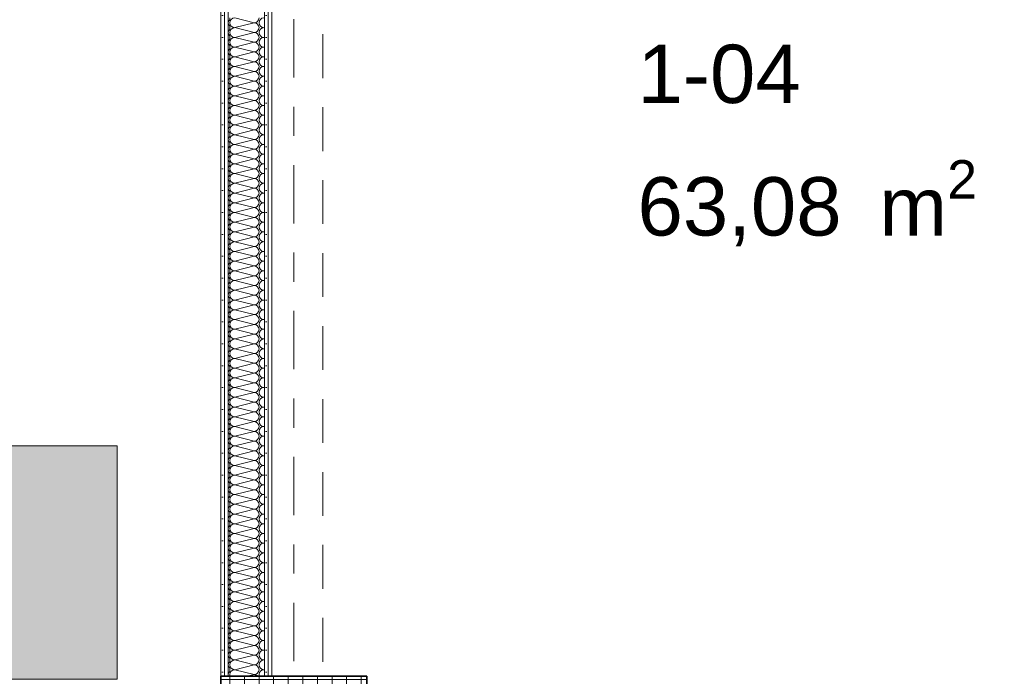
# Model space of a CAD drawing. Header units: metres. Extents: x -167 to 233, y -155 to 122.
# Tile 39 of 68: x 46.81 to 50.19, y 28.84 to 31.09. Entities that reach past the tile are written whole.
import ezdxf
from ezdxf.enums import TextEntityAlignment as Align

# ---------------------------------------------------------------- set-up
doc = ezdxf.new("R2010")
doc.units = ezdxf.units.M
doc.header["$MEASUREMENT"] = 0
doc.linetypes.add('Raster', pattern=[0.4, 0.2, -0.1, 0, -0.1])
doc.linetypes.add('Untersicht', pattern=[0.2, 0.15, -0.05])
for name, color, linetype in [('10 Stütze', 7, 'Continuous'), ('10 Wand außen', 7, 'Continuous'), ('20 Träger', 7, 'Continuous'), ('50 Möblierung', 7, 'Continuous'), ('80 Raum', 7, 'Continuous'), ('90 Achsraster', 7, 'Continuous')]:
    doc.layers.add(name, color=color, linetype=linetype)
doc.styles.add('ERSTELLTER_STIL_1', font='arial.ttf')
doc.styles.add('ERSTELLTER_STIL_2', font='arial.ttf')
pattern_1 = [(0, (27236.132094, 33357.27905), (0, 0.075), [0, -0.075])]

# ---------------------------------------------------------------- blocks, each defined once
blk = doc.blocks.new('Lager_1-04_2_1', base_point=(48.6544, 31.194))
at = {"layer": '80 Raum', "color": 7, "lineweight": 18, "insert": (48.9286, 30.6084), "char_height": 0.2, "attachment_point": 1, "style": 'ERSTELLTER_STIL_1'}
blk.add_mtext('\\A1;{\\pql;\\pt0,0.2;\\fArial|b0|i0|c0|p0;\\W1.000000;63,08\\fArial|b0|i0|c0|p0;\\W1.000000;\\A1{\\H.66x;\\S^  ;}\\fArial|b0|i0|c0|p0;\\W1.000000; m\\fArial|b0|i0|c0|p0;\\W1.000000;\\A1{\\H.66x;\\S2^  ;}}', dxfattribs=at)
at = {"layer": '80 Raum', "color": 7, "lineweight": 18, "style": 'ERSTELLTER_STIL_1'}
for tag, p in [('DUMMY_850', (49.6301, 31.4427)), ('ROOM_NAME', (48.9286, 31.397)), ('DUMMY_851', (49.4776, 31.0499)), ('ROOM_NUMBER', (48.9286, 31.0041)), ('DUMMY_852', (48.9286, 30.657))]:
    blk.add_attdef(tag, text='', height=0.2, dxfattribs=at).set_placement(p, align=Align.TOP_LEFT)
blk = doc.blocks.new('*X16', base_point=(27236.1321, 33357.279))
at = {"layer": '10 Wand außen', "color": 8, "linetype": 'Continuous', "lineweight": 18}
for p, q in [((47.6154, 31.079), (47.5488, 31.0957)), ((47.6154, 31.079), (47.5488, 31.0624)), ((47.6154, 31.0457), (47.5488, 31.0624)), ((47.6154, 31.0457), (47.5488, 31.029)), ((47.6511, 31.063), (47.6488, 31.0624)), ((47.6511, 31.0618), (47.6488, 31.0624)), ((47.6154, 31.0124), (47.5488, 31.029)), ((47.6154, 31.0124), (47.5488, 30.9957)), ((47.6511, 31.0296), (47.6488, 31.029)), ((47.6511, 31.0285), (47.6488, 31.029)), ((47.6511, 30.9963), (47.6488, 30.9957)), ((47.6154, 30.979), (47.5488, 30.9957)), ((47.6154, 30.979), (47.5488, 30.9624)), ((47.6154, 30.9457), (47.5488, 30.9624)), ((47.6511, 30.9951), (47.6488, 30.9957)), ((47.6511, 30.963), (47.6488, 30.9624)), ((47.6511, 30.9618), (47.6488, 30.9624)), ((47.6154, 30.9457), (47.5488, 30.929)), ((47.6154, 30.9124), (47.5488, 30.929)), ((47.6511, 30.9296), (47.6488, 30.929)), ((47.6511, 30.9285), (47.6488, 30.929)), ((47.6154, 30.9124), (47.5488, 30.8957)), ((47.6154, 30.879), (47.5488, 30.8957)), ((47.6511, 30.8963), (47.6488, 30.8957)), ((47.6511, 30.8951), (47.6488, 30.8957)), ((47.6154, 30.879), (47.5488, 30.8624)), ((47.6154, 30.8457), (47.5488, 30.8624)), ((47.6511, 30.863), (47.6488, 30.8624)), ((47.6511, 30.8618), (47.6488, 30.8624)), ((47.6154, 30.8457), (47.5488, 30.829)), ((47.6154, 30.8124), (47.5488, 30.829)), ((47.6511, 30.8296), (47.6488, 30.829)), ((47.6511, 30.8285), (47.6488, 30.829)), ((47.6154, 30.8124), (47.5488, 30.7957)), ((47.6154, 30.779), (47.5488, 30.7957)), ((47.6511, 30.7963), (47.6488, 30.7957)), ((47.6511, 30.7951), (47.6488, 30.7957)), ((47.6154, 30.779), (47.5488, 30.7624)), ((47.6154, 30.7457), (47.5488, 30.7624)), ((47.6511, 30.763), (47.6488, 30.7624)), ((47.6511, 30.7618), (47.6488, 30.7624)), ((47.6154, 30.7457), (47.5488, 30.729)), ((47.6154, 30.7124), (47.5488, 30.729)), ((47.6511, 30.7296), (47.6488, 30.729)), ((47.6511, 30.7285), (47.6488, 30.729)), ((47.6154, 30.7124), (47.5488, 30.6957)), ((47.6154, 30.679), (47.5488, 30.6957)), ((47.6511, 30.6963), (47.6488, 30.6957)), ((47.6511, 30.6951), (47.6488, 30.6957)), ((47.6154, 30.679), (47.5488, 30.6624)), ((47.6154, 30.6457), (47.5488, 30.6624)), ((47.6511, 30.663), (47.6488, 30.6624)), ((47.6511, 30.6618), (47.6488, 30.6624)), ((47.6154, 30.6457), (47.5488, 30.629)), ((47.6154, 30.6124), (47.5488, 30.629)), ((47.6511, 30.6296), (47.6488, 30.629)), ((47.6511, 30.6285), (47.6488, 30.629)), ((47.6154, 30.6124), (47.5488, 30.5957)), ((47.6154, 30.579), (47.5488, 30.5957)), ((47.6511, 30.5963), (47.6488, 30.5957)), ((47.6511, 30.5951), (47.6488, 30.5957)), ((47.6154, 30.579), (47.5488, 30.5624)), ((47.6154, 30.5457), (47.5488, 30.5624)), ((47.6511, 30.563), (47.6488, 30.5624)), ((47.6511, 30.5618), (47.6488, 30.5624)), ((47.6154, 30.5457), (47.5488, 30.529)), ((47.6154, 30.5124), (47.5488, 30.529)), ((47.6511, 30.5296), (47.6488, 30.529)), ((47.6511, 30.5285), (47.6488, 30.529)), ((47.6154, 30.5124), (47.5488, 30.4957)), ((47.6154, 30.479), (47.5488, 30.4957)), ((47.6511, 30.4963), (47.6488, 30.4957)), ((47.6511, 30.4951), (47.6488, 30.4957)), ((47.6154, 30.479), (47.5488, 30.4624)), ((47.6154, 30.4457), (47.5488, 30.4624)), ((47.6511, 30.463), (47.6488, 30.4624)), ((47.6511, 30.4618), (47.6488, 30.4624)), ((47.6154, 30.4457), (47.5488, 30.429)), ((47.6154, 30.4124), (47.5488, 30.429)), ((47.6511, 30.4296), (47.6488, 30.429)), ((47.6511, 30.4285), (47.6488, 30.429)), ((47.6154, 30.4124), (47.5488, 30.3957)), ((47.6154, 30.379), (47.5488, 30.3957)), ((47.6511, 30.3963), (47.6488, 30.3957)), ((47.6511, 30.3951), (47.6488, 30.3957)), ((47.6154, 30.379), (47.5488, 30.3624)), ((47.6154, 30.3457), (47.5488, 30.3624)), ((47.6511, 30.363), (47.6488, 30.3624)), ((47.6511, 30.3618), (47.6488, 30.3624)), ((47.6154, 30.3457), (47.5488, 30.329)), ((47.6154, 30.3124), (47.5488, 30.329)), ((47.6511, 30.3296), (47.6488, 30.329)), ((47.6511, 30.3285), (47.6488, 30.329)), ((47.6154, 30.3124), (47.5488, 30.2957)), ((47.6154, 30.279), (47.5488, 30.2957)), ((47.6511, 30.2963), (47.6488, 30.2957)), ((47.6511, 30.2951), (47.6488, 30.2957)), ((47.6154, 30.279), (47.5488, 30.2624)), ((47.6154, 30.2457), (47.5488, 30.2624)), ((47.6511, 30.263), (47.6488, 30.2624)), ((47.6511, 30.2618), (47.6488, 30.2624)), ((47.6154, 30.2457), (47.5488, 30.229)), ((47.6154, 30.2124), (47.5488, 30.229)), ((47.6511, 30.2296), (47.6488, 30.229)), ((47.6511, 30.2285), (47.6488, 30.229)), ((47.6154, 30.2124), (47.5488, 30.1957)), ((47.6154, 30.179), (47.5488, 30.1957)), ((47.6511, 30.1963), (47.6488, 30.1957)), ((47.6511, 30.1951), (47.6488, 30.1957)), ((47.6154, 30.179), (47.5488, 30.1624)), ((47.6154, 30.1457), (47.5488, 30.1624)), ((47.6511, 30.163), (47.6488, 30.1624)), ((47.6511, 30.1618), (47.6488, 30.1624)), ((47.6154, 30.1457), (47.5488, 30.129)), ((47.6154, 30.1124), (47.5488, 30.129)), ((47.6511, 30.1296), (47.6488, 30.129)), ((47.6511, 30.1285), (47.6488, 30.129)), ((47.6154, 30.1124), (47.5488, 30.0957)), ((47.6154, 30.079), (47.5488, 30.0957)), ((47.6511, 30.0963), (47.6488, 30.0957)), ((47.6511, 30.0951), (47.6488, 30.0957)), ((47.6154, 30.079), (47.5488, 30.0624)), ((47.6154, 30.0457), (47.5488, 30.0624)), ((47.6511, 30.063), (47.6488, 30.0624)), ((47.6511, 30.0618), (47.6488, 30.0624)), ((47.6154, 30.0457), (47.5488, 30.029)), ((47.6154, 30.0124), (47.5488, 30.029)), ((47.6511, 30.0296), (47.6488, 30.029)), ((47.6511, 30.0285), (47.6488, 30.029)), ((47.6154, 30.0124), (47.5488, 29.9957)), ((47.6154, 29.979), (47.5488, 29.9957)), ((47.6511, 29.9963), (47.6488, 29.9957)), ((47.6511, 29.9951), (47.6488, 29.9957)), ((47.6154, 29.979), (47.5488, 29.9624)), ((47.6154, 29.9457), (47.5488, 29.9624)), ((47.6511, 29.963), (47.6488, 29.9624)), ((47.6511, 29.9618), (47.6488, 29.9624)), ((47.6154, 29.9457), (47.5488, 29.929)), ((47.6154, 29.9124), (47.5488, 29.929)), ((47.6511, 29.9296), (47.6488, 29.929)), ((47.6511, 29.9285), (47.6488, 29.929)), ((47.6154, 29.9124), (47.5488, 29.8957)), ((47.6154, 29.879), (47.5488, 29.8957)), ((47.6511, 29.8963), (47.6488, 29.8957)), ((47.6511, 29.8951), (47.6488, 29.8957)), ((47.6154, 29.879), (47.5488, 29.8624)), ((47.6154, 29.8457), (47.5488, 29.8624)), ((47.6511, 29.863), (47.6488, 29.8624)), ((47.6511, 29.8618), (47.6488, 29.8624)), ((47.6154, 29.8457), (47.5488, 29.829)), ((47.6154, 29.8124), (47.5488, 29.829)), ((47.6511, 29.8296), (47.6488, 29.829)), ((47.6511, 29.8285), (47.6488, 29.829)), ((47.6154, 29.8124), (47.5488, 29.7957)), ((47.6154, 29.779), (47.5488, 29.7957)), ((47.6511, 29.7963), (47.6488, 29.7957)), ((47.6511, 29.7951), (47.6488, 29.7957)), ((47.6154, 29.779), (47.5488, 29.7624)), ((47.6154, 29.7457), (47.5488, 29.7624)), ((47.6511, 29.763), (47.6488, 29.7624)), ((47.6511, 29.7618), (47.6488, 29.7624)), ((47.6154, 29.7457), (47.5488, 29.729)), ((47.6154, 29.7124), (47.5488, 29.729)), ((47.6511, 29.7296), (47.6488, 29.729)), ((47.6511, 29.7285), (47.6488, 29.729)), ((47.6154, 29.7124), (47.5488, 29.6957)), ((47.6154, 29.679), (47.5488, 29.6957)), ((47.6511, 29.6963), (47.6488, 29.6957)), ((47.6511, 29.6951), (47.6488, 29.6957)), ((47.6154, 29.679), (47.5488, 29.6624)), ((47.6154, 29.6457), (47.5488, 29.6624)), ((47.6511, 29.663), (47.6488, 29.6624)), ((47.6511, 29.6618), (47.6488, 29.6624)), ((47.6154, 29.6457), (47.5488, 29.629)), ((47.6154, 29.6124), (47.5488, 29.629)), ((47.6511, 29.6296), (47.6488, 29.629)), ((47.6511, 29.6285), (47.6488, 29.629)), ((47.6154, 29.6124), (47.5488, 29.5957)), ((47.6154, 29.579), (47.5488, 29.5957)), ((47.6511, 29.5963), (47.6488, 29.5957)), ((47.6511, 29.5951), (47.6488, 29.5957)), ((47.6154, 29.579), (47.5488, 29.5624)), ((47.6154, 29.5457), (47.5488, 29.5624)), ((47.6154, 29.5457), (47.5488, 29.529)), ((47.6511, 29.563), (47.6488, 29.5624)), ((47.6511, 29.5618), (47.6488, 29.5624)), ((47.6154, 29.5124), (47.5488, 29.529)), ((47.6154, 29.5124), (47.5488, 29.4957)), ((47.6511, 29.5296), (47.6488, 29.529)), ((47.6511, 29.5285), (47.6488, 29.529)), ((47.6154, 29.479), (47.5488, 29.4957)), ((47.6154, 29.479), (47.5488, 29.4624)), ((47.6511, 29.4963), (47.6488, 29.4957)), ((47.6511, 29.4951), (47.6488, 29.4957)), ((47.6154, 29.4457), (47.5488, 29.4624)), ((47.6154, 29.4457), (47.5488, 29.429)), ((47.6511, 29.463), (47.6488, 29.4624)), ((47.6511, 29.4618), (47.6488, 29.4624)), ((47.6154, 29.4124), (47.5488, 29.429)), ((47.6154, 29.4124), (47.5488, 29.3957)), ((47.6511, 29.4296), (47.6488, 29.429)), ((47.6511, 29.4285), (47.6488, 29.429)), ((47.6154, 29.379), (47.5488, 29.3957)), ((47.6154, 29.379), (47.5488, 29.3624)), ((47.6511, 29.3963), (47.6488, 29.3957)), ((47.6511, 29.3951), (47.6488, 29.3957)), ((47.6154, 29.3457), (47.5488, 29.3624)), ((47.6154, 29.3457), (47.5488, 29.329)), ((47.6511, 29.363), (47.6488, 29.3624)), ((47.6511, 29.3618), (47.6488, 29.3624)), ((47.6154, 29.3124), (47.5488, 29.329)), ((47.6154, 29.3124), (47.5488, 29.2957)), ((47.6511, 29.3296), (47.6488, 29.329)), ((47.6511, 29.3285), (47.6488, 29.329)), ((47.6154, 29.279), (47.5488, 29.2957)), ((47.6154, 29.279), (47.5488, 29.2624)), ((47.6511, 29.2963), (47.6488, 29.2957)), ((47.6511, 29.2951), (47.6488, 29.2957)), ((47.6154, 29.2457), (47.5488, 29.2624)), ((47.6154, 29.2457), (47.5488, 29.229)), ((47.6511, 29.263), (47.6488, 29.2624)), ((47.6511, 29.2618), (47.6488, 29.2624)), ((47.6154, 29.2124), (47.5488, 29.229)), ((47.6154, 29.2124), (47.5488, 29.1957)), ((47.6511, 29.2296), (47.6488, 29.229)), ((47.6511, 29.2285), (47.6488, 29.229)), ((47.6154, 29.179), (47.5488, 29.1957)), ((47.6154, 29.179), (47.5488, 29.1624)), ((47.6511, 29.1963), (47.6488, 29.1957)), ((47.6511, 29.1951), (47.6488, 29.1957)), ((47.6154, 29.1457), (47.5488, 29.1624)), ((47.6154, 29.1457), (47.5488, 29.129)), ((47.6511, 29.163), (47.6488, 29.1624)), ((47.6511, 29.1618), (47.6488, 29.1624)), ((47.6154, 29.1124), (47.5488, 29.129)), ((47.6154, 29.1124), (47.5488, 29.0957)), ((47.6511, 29.1296), (47.6488, 29.129)), ((47.6511, 29.1285), (47.6488, 29.129)), ((47.6154, 29.079), (47.5488, 29.0957)), ((47.6154, 29.079), (47.5488, 29.0624)), ((47.6511, 29.0963), (47.6488, 29.0957)), ((47.6511, 29.0951), (47.6488, 29.0957)), ((47.6154, 29.0457), (47.5488, 29.0624)), ((47.6154, 29.0457), (47.5488, 29.029)), ((47.6511, 29.063), (47.6488, 29.0624)), ((47.6511, 29.0618), (47.6488, 29.0624)), ((47.6154, 29.0124), (47.5488, 29.029)), ((47.6154, 29.0124), (47.5488, 28.9957)), ((47.6511, 29.0296), (47.6488, 29.029)), ((47.6511, 29.0285), (47.6488, 29.029)), ((47.6154, 28.979), (47.5488, 28.9957)), ((47.6154, 28.979), (47.5488, 28.9624)), ((47.6511, 28.9963), (47.6488, 28.9957)), ((47.6511, 28.9951), (47.6488, 28.9957)), ((47.6154, 28.9457), (47.5488, 28.9624)), ((47.6154, 28.9457), (47.5488, 28.929)), ((47.6511, 28.963), (47.6488, 28.9624)), ((47.6511, 28.9618), (47.6488, 28.9624)), ((47.6154, 28.9124), (47.5488, 28.929)), ((47.6154, 28.9124), (47.5488, 28.8957)), ((47.6511, 28.9296), (47.6488, 28.929)), ((47.6511, 28.9285), (47.6488, 28.929)), ((47.6154, 28.879), (47.5488, 28.8957)), ((47.6154, 28.879), (47.5488, 28.8624)), ((47.6511, 28.8963), (47.6488, 28.8957)), ((47.6511, 28.8951), (47.6488, 28.8957)), ((47.6154, 28.8457), (47.5488, 28.8624)), ((47.6154, 28.8457), (47.5913, 28.8397)), ((47.6511, 28.863), (47.6488, 28.8624)), ((47.6511, 28.8618), (47.6488, 28.8624))]:
    blk.add_line(p, q, dxfattribs=at)
for centre, start, end in [((47.5154, 31.0957), 309.76, 0), ((47.5154, 31.0624), 0, 50.24), ((47.5488, 31.079), 90, 180), ((47.5488, 31.079), 180, 270), ((47.6154, 31.0957), 270, 0), ((47.6154, 31.0624), 0, 90), ((47.6488, 31.079), 90, 180), ((47.6488, 31.079), 180, 270), ((47.5154, 31.0624), 309.76, 0), ((47.5154, 31.029), 0, 50.24), ((47.5488, 31.0457), 90, 180), ((47.5488, 31.0457), 180, 270), ((47.6154, 31.0624), 270, 0), ((47.6154, 31.029), 0, 90), ((47.6488, 31.0457), 90, 180), ((47.6488, 31.0457), 180, 270), ((47.5154, 31.029), 309.76, 0), ((47.5154, 30.9957), 0, 50.24), ((47.5488, 31.0124), 90, 180), ((47.5488, 31.0124), 180, 270), ((47.6154, 31.029), 270, 0), ((47.6154, 30.9957), 0, 90), ((47.6488, 31.0124), 90, 180), ((47.6488, 31.0124), 180, 270), ((47.5154, 30.9957), 309.76, 0), ((47.5154, 30.9624), 0, 50.24), ((47.5154, 30.9624), 309.76, 0), ((47.5488, 30.979), 90, 180), ((47.5488, 30.979), 180, 270), ((47.5488, 30.9457), 90, 180), ((47.6154, 30.9957), 270, 0), ((47.6154, 30.9624), 0, 90), ((47.6154, 30.9624), 270, 0), ((47.6488, 30.979), 90, 180), ((47.6488, 30.979), 180, 270), ((47.6488, 30.9457), 90, 180), ((47.5154, 30.929), 0, 50.24), ((47.5154, 30.929), 309.76, 0), ((47.5488, 30.9457), 180, 270), ((47.5488, 30.9124), 90, 180), ((47.6154, 30.929), 0, 90), ((47.6154, 30.929), 270, 0), ((47.6488, 30.9457), 180, 270), ((47.6488, 30.9124), 90, 180), ((47.5154, 30.8957), 0, 50.24), ((47.5154, 30.8957), 309.76, 0), ((47.5488, 30.9124), 180, 270), ((47.5488, 30.879), 90, 180), ((47.6154, 30.8957), 0, 90), ((47.6154, 30.8957), 270, 0), ((47.6488, 30.9124), 180, 270), ((47.6488, 30.879), 90, 180), ((47.5154, 30.8624), 0, 50.24), ((47.5154, 30.8624), 309.76, 0), ((47.5488, 30.879), 180, 270), ((47.5488, 30.8457), 90, 180), ((47.6154, 30.8624), 0, 90), ((47.6154, 30.8624), 270, 0), ((47.6488, 30.879), 180, 270), ((47.6488, 30.8457), 90, 180), ((47.5154, 30.829), 0, 50.24), ((47.5154, 30.829), 309.76, 0), ((47.5488, 30.8457), 180, 270), ((47.5488, 30.8124), 90, 180), ((47.6154, 30.829), 0, 90), ((47.6154, 30.829), 270, 0), ((47.6488, 30.8457), 180, 270), ((47.6488, 30.8124), 90, 180), ((47.5154, 30.7957), 0, 50.24), ((47.5154, 30.7957), 309.76, 0), ((47.5488, 30.8124), 180, 270), ((47.5488, 30.779), 90, 180), ((47.6154, 30.7957), 0, 90), ((47.6154, 30.7957), 270, 0), ((47.6488, 30.8124), 180, 270), ((47.6488, 30.779), 90, 180), ((47.5154, 30.7624), 0, 50.24), ((47.5154, 30.7624), 309.76, 0), ((47.5488, 30.779), 180, 270), ((47.5488, 30.7457), 90, 180), ((47.6154, 30.7624), 0, 90), ((47.6154, 30.7624), 270, 0), ((47.6488, 30.779), 180, 270), ((47.6488, 30.7457), 90, 180), ((47.5154, 30.729), 0, 50.24), ((47.5154, 30.729), 309.76, 0), ((47.5488, 30.7457), 180, 270), ((47.5488, 30.7124), 90, 180), ((47.6154, 30.729), 0, 90), ((47.6154, 30.729), 270, 0), ((47.6488, 30.7457), 180, 270), ((47.6488, 30.7124), 90, 180), ((47.5154, 30.6957), 0, 50.24), ((47.5154, 30.6957), 309.76, 0), ((47.5488, 30.7124), 180, 270), ((47.5488, 30.679), 90, 180), ((47.6154, 30.6957), 0, 90), ((47.6154, 30.6957), 270, 0), ((47.6488, 30.7124), 180, 270), ((47.6488, 30.679), 90, 180), ((47.5154, 30.6624), 0, 50.24), ((47.5154, 30.6624), 309.76, 0), ((47.5488, 30.679), 180, 270), ((47.5488, 30.6457), 90, 180), ((47.6154, 30.6624), 0, 90), ((47.6154, 30.6624), 270, 0), ((47.6488, 30.679), 180, 270), ((47.6488, 30.6457), 90, 180), ((47.5154, 30.629), 0, 50.24), ((47.5154, 30.629), 309.76, 0), ((47.5488, 30.6457), 180, 270), ((47.5488, 30.6124), 90, 180), ((47.6154, 30.629), 0, 90), ((47.6154, 30.629), 270, 0), ((47.6488, 30.6457), 180, 270), ((47.6488, 30.6124), 90, 180), ((47.5154, 30.5957), 0, 50.24), ((47.5154, 30.5957), 309.76, 0), ((47.5488, 30.6124), 180, 270), ((47.5488, 30.579), 90, 180), ((47.6154, 30.5957), 0, 90), ((47.6154, 30.5957), 270, 0), ((47.6488, 30.6124), 180, 270), ((47.6488, 30.579), 90, 180), ((47.5154, 30.5624), 0, 50.24), ((47.5154, 30.5624), 309.76, 0), ((47.5488, 30.579), 180, 270), ((47.5488, 30.5457), 90, 180), ((47.6154, 30.5624), 0, 90), ((47.6154, 30.5624), 270, 0), ((47.6488, 30.579), 180, 270), ((47.6488, 30.5457), 90, 180), ((47.5154, 30.529), 0, 50.24), ((47.5154, 30.529), 309.76, 0), ((47.5488, 30.5457), 180, 270), ((47.5488, 30.5124), 90, 180), ((47.6154, 30.529), 0, 90), ((47.6154, 30.529), 270, 0), ((47.6488, 30.5457), 180, 270), ((47.6488, 30.5124), 90, 180), ((47.5154, 30.4957), 0, 50.24), ((47.5154, 30.4957), 309.76, 0), ((47.5488, 30.5124), 180, 270), ((47.5488, 30.479), 90, 180), ((47.6154, 30.4957), 0, 90), ((47.6154, 30.4957), 270, 0), ((47.6488, 30.5124), 180, 270), ((47.6488, 30.479), 90, 180), ((47.5154, 30.4624), 0, 50.24), ((47.5154, 30.4624), 309.76, 0), ((47.5488, 30.479), 180, 270), ((47.5488, 30.4457), 90, 180), ((47.6154, 30.4624), 0, 90), ((47.6154, 30.4624), 270, 0), ((47.6488, 30.479), 180, 270), ((47.6488, 30.4457), 90, 180), ((47.5154, 30.429), 0, 50.24), ((47.5154, 30.429), 309.76, 0), ((47.5488, 30.4457), 180, 270), ((47.5488, 30.4124), 90, 180), ((47.6154, 30.429), 0, 90), ((47.6154, 30.429), 270, 0), ((47.6488, 30.4457), 180, 270), ((47.6488, 30.4124), 90, 180), ((47.5154, 30.3957), 0, 50.24), ((47.5154, 30.3957), 309.76, 0), ((47.5488, 30.4124), 180, 270), ((47.5488, 30.379), 90, 180), ((47.6154, 30.3957), 0, 90), ((47.6154, 30.3957), 270, 0), ((47.6488, 30.4124), 180, 270), ((47.6488, 30.379), 90, 180), ((47.5154, 30.3624), 0, 50.24), ((47.5154, 30.3624), 309.76, 0), ((47.5488, 30.379), 180, 270), ((47.5488, 30.3457), 90, 180), ((47.6154, 30.3624), 0, 90), ((47.6154, 30.3624), 270, 0), ((47.6488, 30.379), 180, 270), ((47.6488, 30.3457), 90, 180), ((47.5154, 30.329), 0, 50.24), ((47.5154, 30.329), 309.76, 0), ((47.5488, 30.3457), 180, 270), ((47.5488, 30.3124), 90, 180), ((47.6154, 30.329), 0, 90), ((47.6154, 30.329), 270, 0), ((47.6488, 30.3457), 180, 270), ((47.6488, 30.3124), 90, 180), ((47.5154, 30.2957), 0, 50.24), ((47.5154, 30.2957), 309.76, 0), ((47.5488, 30.3124), 180, 270), ((47.5488, 30.279), 90, 180), ((47.6154, 30.2957), 0, 90), ((47.6154, 30.2957), 270, 0), ((47.6488, 30.3124), 180, 270), ((47.6488, 30.279), 90, 180), ((47.5154, 30.2624), 0, 50.24), ((47.5154, 30.2624), 309.76, 0), ((47.5488, 30.279), 180, 270), ((47.5488, 30.2457), 90, 180), ((47.6154, 30.2624), 0, 90), ((47.6154, 30.2624), 270, 0), ((47.6488, 30.279), 180, 270), ((47.6488, 30.2457), 90, 180), ((47.5154, 30.229), 0, 50.24), ((47.5154, 30.229), 309.76, 0), ((47.5488, 30.2457), 180, 270), ((47.5488, 30.2124), 90, 180), ((47.6154, 30.229), 0, 90), ((47.6154, 30.229), 270, 0), ((47.6488, 30.2457), 180, 270), ((47.6488, 30.2124), 90, 180), ((47.5154, 30.1957), 0, 50.24), ((47.5154, 30.1957), 309.76, 0), ((47.5488, 30.2124), 180, 270), ((47.5488, 30.179), 90, 180), ((47.6154, 30.1957), 0, 90), ((47.6154, 30.1957), 270, 0), ((47.6488, 30.2124), 180, 270), ((47.6488, 30.179), 90, 180), ((47.5154, 30.1624), 0, 50.24), ((47.5154, 30.1624), 309.76, 0), ((47.5488, 30.179), 180, 270), ((47.5488, 30.1457), 90, 180), ((47.6154, 30.1624), 0, 90), ((47.6154, 30.1624), 270, 0), ((47.6488, 30.179), 180, 270), ((47.6488, 30.1457), 90, 180), ((47.5154, 30.129), 0, 50.24), ((47.5154, 30.129), 309.76, 0), ((47.5488, 30.1457), 180, 270), ((47.5488, 30.1124), 90, 180), ((47.6154, 30.129), 0, 90), ((47.6154, 30.129), 270, 0), ((47.6488, 30.1457), 180, 270), ((47.6488, 30.1124), 90, 180), ((47.5154, 30.0957), 0, 50.24), ((47.5154, 30.0957), 309.76, 0), ((47.5488, 30.1124), 180, 270), ((47.5488, 30.079), 90, 180), ((47.6154, 30.0957), 0, 90), ((47.6154, 30.0957), 270, 0), ((47.6488, 30.1124), 180, 270), ((47.6488, 30.079), 90, 180), ((47.5154, 30.0624), 0, 50.24), ((47.5154, 30.0624), 309.76, 0), ((47.5488, 30.079), 180, 270), ((47.5488, 30.0457), 90, 180), ((47.6154, 30.0624), 0, 90), ((47.6154, 30.0624), 270, 0), ((47.6488, 30.079), 180, 270), ((47.6488, 30.0457), 90, 180), ((47.5154, 30.029), 0, 50.24), ((47.5154, 30.029), 309.76, 0), ((47.5488, 30.0457), 180, 270), ((47.5488, 30.0124), 90, 180), ((47.6154, 30.029), 0, 90), ((47.6154, 30.029), 270, 0), ((47.6488, 30.0457), 180, 270), ((47.6488, 30.0124), 90, 180), ((47.5154, 29.9957), 0, 50.24), ((47.5154, 29.9957), 309.76, 0), ((47.5488, 30.0124), 180, 270), ((47.5488, 29.979), 90, 180), ((47.6154, 29.9957), 0, 90), ((47.6154, 29.9957), 270, 0), ((47.6488, 30.0124), 180, 270), ((47.6488, 29.979), 90, 180), ((47.5154, 29.9624), 0, 50.24), ((47.5154, 29.9624), 309.76, 0), ((47.5488, 29.979), 180, 270), ((47.5488, 29.9457), 90, 180), ((47.6154, 29.9624), 0, 90), ((47.6154, 29.9624), 270, 0), ((47.6488, 29.979), 180, 270), ((47.6488, 29.9457), 90, 180), ((47.5154, 29.929), 0, 50.24), ((47.5154, 29.929), 309.76, 0), ((47.5488, 29.9457), 180, 270), ((47.5488, 29.9124), 90, 180), ((47.6154, 29.929), 0, 90), ((47.6154, 29.929), 270, 0), ((47.6488, 29.9457), 180, 270), ((47.6488, 29.9124), 90, 180), ((47.5154, 29.8957), 0, 50.24), ((47.5154, 29.8957), 309.76, 0), ((47.5488, 29.9124), 180, 270), ((47.5488, 29.879), 90, 180), ((47.6154, 29.8957), 0, 90), ((47.6154, 29.8957), 270, 0), ((47.6488, 29.9124), 180, 270), ((47.6488, 29.879), 90, 180), ((47.5154, 29.8624), 0, 50.24), ((47.5154, 29.8624), 309.76, 0), ((47.5488, 29.879), 180, 270), ((47.5488, 29.8457), 90, 180), ((47.6154, 29.8624), 0, 90), ((47.6154, 29.8624), 270, 0), ((47.6488, 29.879), 180, 270), ((47.6488, 29.8457), 90, 180), ((47.5154, 29.829), 0, 50.24), ((47.5154, 29.829), 309.76, 0), ((47.5488, 29.8457), 180, 270), ((47.5488, 29.8124), 90, 180), ((47.6154, 29.829), 0, 90), ((47.6154, 29.829), 270, 0), ((47.6488, 29.8457), 180, 270), ((47.6488, 29.8124), 90, 180), ((47.5154, 29.7957), 0, 50.24), ((47.5154, 29.7957), 309.76, 0), ((47.5488, 29.8124), 180, 270), ((47.5488, 29.779), 90, 180), ((47.6154, 29.7957), 0, 90), ((47.6154, 29.7957), 270, 0), ((47.6488, 29.8124), 180, 270), ((47.6488, 29.779), 90, 180), ((47.5154, 29.7624), 0, 50.24), ((47.5154, 29.7624), 309.76, 0), ((47.5488, 29.779), 180, 270), ((47.5488, 29.7457), 90, 180), ((47.6154, 29.7624), 0, 90), ((47.6154, 29.7624), 270, 0), ((47.6488, 29.779), 180, 270), ((47.6488, 29.7457), 90, 180), ((47.5154, 29.729), 0, 50.24), ((47.5154, 29.729), 309.76, 0), ((47.5488, 29.7457), 180, 270), ((47.5488, 29.7124), 90, 180), ((47.6154, 29.729), 0, 90), ((47.6154, 29.729), 270, 0), ((47.6488, 29.7457), 180, 270), ((47.6488, 29.7124), 90, 180), ((47.5154, 29.6957), 0, 50.24), ((47.5154, 29.6957), 309.76, 0), ((47.5488, 29.7124), 180, 270), ((47.5488, 29.679), 90, 180), ((47.6154, 29.6957), 0, 90), ((47.6154, 29.6957), 270, 0), ((47.6488, 29.7124), 180, 270), ((47.6488, 29.679), 90, 180), ((47.5154, 29.6624), 0, 50.24), ((47.5154, 29.6624), 309.76, 0), ((47.5488, 29.679), 180, 270), ((47.5488, 29.6457), 90, 180), ((47.6154, 29.6624), 0, 90), ((47.6154, 29.6624), 270, 0), ((47.6488, 29.679), 180, 270), ((47.6488, 29.6457), 90, 180), ((47.5154, 29.629), 0, 50.24), ((47.5154, 29.629), 309.76, 0), ((47.5488, 29.6457), 180, 270), ((47.5488, 29.6124), 90, 180), ((47.6154, 29.629), 0, 90), ((47.6154, 29.629), 270, 0), ((47.6488, 29.6457), 180, 270), ((47.6488, 29.6124), 90, 180), ((47.5154, 29.5957), 0, 50.24), ((47.5154, 29.5957), 309.76, 0), ((47.5488, 29.6124), 180, 270), ((47.5488, 29.579), 90, 180), ((47.6154, 29.5957), 0, 90), ((47.6154, 29.5957), 270, 0), ((47.6488, 29.6124), 180, 270), ((47.6488, 29.579), 90, 180), ((47.5154, 29.5624), 0, 50.24), ((47.5154, 29.5624), 309.76, 0), ((47.5488, 29.579), 180, 270), ((47.5488, 29.5457), 90, 180), ((47.5488, 29.5457), 180, 270), ((47.6154, 29.5624), 0, 90), ((47.6154, 29.5624), 270, 0), ((47.6154, 29.529), 0, 90), ((47.6488, 29.579), 180, 270), ((47.6488, 29.5457), 90, 180), ((47.6488, 29.5457), 180, 270), ((47.5154, 29.529), 0, 50.24), ((47.5154, 29.529), 309.76, 0), ((47.5488, 29.5124), 90, 180), ((47.5488, 29.5124), 180, 270), ((47.6154, 29.529), 270, 0), ((47.6154, 29.4957), 0, 90), ((47.6488, 29.5124), 90, 180), ((47.6488, 29.5124), 180, 270), ((47.5154, 29.4957), 0, 50.24), ((47.5154, 29.4957), 309.76, 0), ((47.5488, 29.479), 90, 180), ((47.5488, 29.479), 180, 270), ((47.6154, 29.4957), 270, 0), ((47.6154, 29.4624), 0, 90), ((47.6488, 29.479), 90, 180), ((47.6488, 29.479), 180, 270), ((47.5154, 29.4624), 0, 50.24), ((47.5154, 29.4624), 309.76, 0), ((47.5488, 29.4457), 90, 180), ((47.5488, 29.4457), 180, 270), ((47.6154, 29.4624), 270, 0), ((47.6154, 29.429), 0, 90), ((47.6488, 29.4457), 90, 180), ((47.6488, 29.4457), 180, 270), ((47.5154, 29.429), 0, 50.24), ((47.5154, 29.429), 309.76, 0), ((47.5488, 29.4124), 90, 180), ((47.5488, 29.4124), 180, 270), ((47.6154, 29.429), 270, 0), ((47.6154, 29.3957), 0, 90), ((47.6488, 29.4124), 90, 180), ((47.6488, 29.4124), 180, 270), ((47.5154, 29.3957), 0, 50.24), ((47.5154, 29.3957), 309.76, 0), ((47.5488, 29.379), 90, 180), ((47.5488, 29.379), 180, 270), ((47.6154, 29.3957), 270, 0), ((47.6154, 29.3624), 0, 90), ((47.6488, 29.379), 90, 180), ((47.6488, 29.379), 180, 270), ((47.5154, 29.3624), 0, 50.24), ((47.5154, 29.3624), 309.76, 0), ((47.5488, 29.3457), 90, 180), ((47.5488, 29.3457), 180, 270), ((47.6154, 29.3624), 270, 0), ((47.6154, 29.329), 0, 90), ((47.6488, 29.3457), 90, 180), ((47.6488, 29.3457), 180, 270), ((47.5154, 29.329), 0, 50.24), ((47.5154, 29.329), 309.76, 0), ((47.5488, 29.3124), 90, 180), ((47.5488, 29.3124), 180, 270), ((47.6154, 29.329), 270, 0), ((47.6154, 29.2957), 0, 90), ((47.6488, 29.3124), 90, 180), ((47.6488, 29.3124), 180, 270), ((47.5154, 29.2957), 0, 50.24), ((47.5154, 29.2957), 309.76, 0), ((47.5488, 29.279), 90, 180), ((47.5488, 29.279), 180, 270), ((47.6154, 29.2957), 270, 0), ((47.6154, 29.2624), 0, 90), ((47.6488, 29.279), 90, 180), ((47.6488, 29.279), 180, 270), ((47.5154, 29.2624), 0, 50.24), ((47.5154, 29.2624), 309.76, 0), ((47.5488, 29.2457), 90, 180), ((47.5488, 29.2457), 180, 270), ((47.6154, 29.2624), 270, 0), ((47.6154, 29.229), 0, 90), ((47.6488, 29.2457), 90, 180), ((47.6488, 29.2457), 180, 270), ((47.5154, 29.229), 0, 50.24), ((47.5154, 29.229), 309.76, 0), ((47.5154, 29.1957), 0, 50.24), ((47.5488, 29.2124), 90, 180), ((47.5488, 29.2124), 180, 270), ((47.6154, 29.229), 270, 0), ((47.6154, 29.1957), 0, 90), ((47.6488, 29.2124), 90, 180), ((47.6488, 29.2124), 180, 270), ((47.5154, 29.1957), 309.76, 0), ((47.5154, 29.1624), 0, 50.24), ((47.5488, 29.179), 90, 180), ((47.5488, 29.179), 180, 270), ((47.6154, 29.1957), 270, 0), ((47.6154, 29.1624), 0, 90), ((47.6488, 29.179), 90, 180), ((47.6488, 29.179), 180, 270), ((47.5154, 29.1624), 309.76, 0), ((47.5154, 29.129), 0, 50.24), ((47.5488, 29.1457), 90, 180), ((47.5488, 29.1457), 180, 270), ((47.6154, 29.1624), 270, 0), ((47.6154, 29.129), 0, 90), ((47.6488, 29.1457), 90, 180), ((47.6488, 29.1457), 180, 270), ((47.5154, 29.129), 309.76, 0), ((47.5154, 29.0957), 0, 50.24), ((47.5488, 29.1124), 90, 180), ((47.5488, 29.1124), 180, 270), ((47.6154, 29.129), 270, 0), ((47.6154, 29.0957), 0, 90), ((47.6488, 29.1124), 90, 180), ((47.6488, 29.1124), 180, 270), ((47.5154, 29.0957), 309.76, 0), ((47.5154, 29.0624), 0, 50.24), ((47.5488, 29.079), 90, 180), ((47.5488, 29.079), 180, 270), ((47.6154, 29.0957), 270, 0), ((47.6154, 29.0624), 0, 90), ((47.6488, 29.079), 90, 180), ((47.6488, 29.079), 180, 270), ((47.5154, 29.0624), 309.76, 0), ((47.5154, 29.029), 0, 50.24), ((47.5488, 29.0457), 90, 180), ((47.5488, 29.0457), 180, 270), ((47.6154, 29.0624), 270, 0), ((47.6154, 29.029), 0, 90), ((47.6488, 29.0457), 90, 180), ((47.6488, 29.0457), 180, 270), ((47.5154, 29.029), 309.76, 0), ((47.5154, 28.9957), 0, 50.24), ((47.5488, 29.0124), 90, 180), ((47.5488, 29.0124), 180, 270), ((47.6154, 29.029), 270, 0), ((47.6154, 28.9957), 0, 90), ((47.6488, 29.0124), 90, 180), ((47.6488, 29.0124), 180, 270), ((47.5154, 28.9957), 309.76, 0), ((47.5154, 28.9624), 0, 50.24), ((47.5488, 28.979), 90, 180), ((47.5488, 28.979), 180, 270), ((47.6154, 28.9957), 270, 0), ((47.6154, 28.9624), 0, 90), ((47.6488, 28.979), 90, 180), ((47.6488, 28.979), 180, 270), ((47.5154, 28.9624), 309.76, 0), ((47.5154, 28.929), 0, 50.24), ((47.5488, 28.9457), 90, 180), ((47.5488, 28.9457), 180, 270), ((47.6154, 28.9624), 270, 0), ((47.6154, 28.929), 0, 90), ((47.6488, 28.9457), 90, 180), ((47.6488, 28.9457), 180, 270), ((47.5154, 28.929), 309.76, 0), ((47.5154, 28.8957), 0, 50.24), ((47.5488, 28.9124), 90, 180), ((47.5488, 28.9124), 180, 270), ((47.6154, 28.929), 270, 0), ((47.6154, 28.8957), 0, 90), ((47.6488, 28.9124), 90, 180), ((47.6488, 28.9124), 180, 270), ((47.5154, 28.8957), 309.76, 0), ((47.5154, 28.8624), 0, 50.24), ((47.5488, 28.879), 90, 180), ((47.5488, 28.879), 180, 270), ((47.6154, 28.8957), 270, 0), ((47.6154, 28.8624), 0, 90), ((47.6488, 28.879), 90, 180), ((47.6488, 28.879), 180, 270), ((47.5154, 28.8624), 309.76, 0), ((47.5154, 28.829), 39.6151, 50.24), ((47.5488, 28.8457), 90, 180), ((47.5488, 28.8457), 180, 201.246), ((47.6154, 28.8624), 270, 0), ((47.6154, 28.829), 39.6151, 90), ((47.6488, 28.8457), 90, 180), ((47.6488, 28.8457), 180, 201.246)]:
    blk.add_arc(centre, 0.0167, start, end, dxfattribs=at)
blk = doc.blocks.new('Standard-Rastermarker_137')
at = {"layer": '90 Achsraster', "color": 14, "linetype": 'Raster', "lineweight": 18, "true_color": 0xa80000}
blk.add_line((1, 0), (24.7309, 0), dxfattribs=at)
at = {"layer": '90 Achsraster', "color": 14, "lineweight": 18, "true_color": 0xa80000, "style": 'ERSTELLTER_STIL_2'}
for tag, p in [('AC_MarkerText_1_0', (-0.5686, -0.0686)), ('AC_MarkerText_1_1', (25.8623, -0.0686))]:
    blk.add_attdef(tag, text='', height=0.3, rotation=90, dxfattribs=at).set_placement(p, align=Align.TOP_CENTER)
blk = doc.blocks.new('Büroarbeitsplatz 27')
at = {"layer": '50 Möblierung', "linetype": 'Continuous', "lineweight": 0, "true_color": 0xffffff}
for points in [[(0, 0), (-1.6, 0), (-1.6, -0.8), (0, -0.8)], [(-0.9671, -0.7251), (-0.9671, -0.8846), (-0.9986, -0.8966), (-1.0243, -0.9053), (-1.0257, -0.9081), (-1.0203, -0.9255), (-1.0175, -0.927), (-0.9918, -0.9183), (-0.967, -0.9109), (-0.9544, -0.9321), (-0.9183, -0.9503), (-0.8644, -0.9624), (-0.8372, -0.9642), (-0.8372, -0.9937), (-0.8372, -1.0165), (-0.8129, -1.0165), (-0.8116, -1.0546), (-0.8116, -1.0827), (-0.8094, -1.085), (-0.8007, -1.085), (-0.8007, -0.635), (-0.8588, -0.6369), (-0.8595, -0.637), (-0.9094, -0.6424), (-0.9428, -0.6506), (-0.9443, -0.6512), (-0.9638, -0.6674), (-0.9671, -0.6739), (-0.9671, -0.6976)], [(-0.6343, -0.7251), (-0.6343, -0.6976), (-0.6343, -0.6739), (-0.6376, -0.6674), (-0.657, -0.6512), (-0.6586, -0.6506), (-0.6919, -0.6424), (-0.7418, -0.637), (-0.7426, -0.6369), (-0.8007, -0.635), (-0.8007, -1.085), (-0.7919, -1.085), (-0.7897, -1.0827), (-0.7897, -1.0546), (-0.7884, -1.0165), (-0.7642, -1.0165), (-0.7642, -0.9937), (-0.7642, -0.9642), (-0.737, -0.9624), (-0.683, -0.9503), (-0.6469, -0.9321), (-0.6344, -0.9109), (-0.6096, -0.9183), (-0.5839, -0.927), (-0.5811, -0.9255), (-0.5757, -0.9081), (-0.5771, -0.9053), (-0.6028, -0.8966), (-0.6343, -0.8846)], [(-1.0034, -0.8302), (-1.0011, -0.8737), (-0.9948, -0.9106), (-0.9853, -0.9352), (-0.9742, -0.9439), (-0.963, -0.9352), (-0.9535, -0.9106), (-0.9472, -0.8737), (-0.9449, -0.8302), (-0.9472, -0.7867), (-0.9535, -0.7498), (-0.963, -0.7252), (-0.9742, -0.7166), (-0.9853, -0.7252), (-0.9948, -0.7498), (-1.0011, -0.7867)], [(-0.598, -0.8302), (-0.6002, -0.7867), (-0.6065, -0.7498), (-0.616, -0.7252), (-0.6272, -0.7166), (-0.6384, -0.7252), (-0.6479, -0.7498), (-0.6542, -0.7867), (-0.6564, -0.8302), (-0.6542, -0.8737), (-0.6479, -0.9106), (-0.6384, -0.9352), (-0.6272, -0.9439), (-0.616, -0.9352), (-0.6065, -0.9106), (-0.6002, -0.8737)], [(-0.9387, -0.9598), (-0.9446, -0.961), (-0.9496, -0.9643), (-0.9529, -0.9692), (-0.9541, -0.9751), (-0.9541, -0.9785), (-0.9541, -0.9867), (-0.9541, -1.0113), (-0.9541, -1.0214), (-0.9541, -1.0249), (-0.9541, -1.0326), (-0.9541, -1.036), (-0.9541, -1.0435), (-0.8007, -1.0435), (-0.8007, -0.9598)], [(-0.6626, -0.9598), (-0.8007, -0.9598), (-0.8007, -1.0435), (-0.6473, -1.0435), (-0.6473, -1.036), (-0.6473, -1.0326), (-0.6473, -1.0249), (-0.6473, -1.0214), (-0.6473, -1.0113), (-0.6473, -0.9867), (-0.6473, -0.9785), (-0.6473, -0.9751), (-0.6485, -0.9692), (-0.6518, -0.9643), (-0.6568, -0.961)]]:
    blk.add_hatch(color=7, dxfattribs=at).paths.add_polyline_path(points)
at = {"layer": '50 Möblierung', "color": 7, "linetype": 'Continuous', "lineweight": 13}
for p, q in [((-0.8595, -0.637), (-0.9094, -0.6424)), ((-0.8588, -0.6369), (-0.8595, -0.637)), ((-0.8007, -0.635), (-0.8588, -0.6369)), ((-0.8007, -0.635), (-0.7426, -0.6369)), ((-0.7426, -0.6369), (-0.7418, -0.637)), ((-0.7418, -0.637), (-0.6919, -0.6424)), ((-0.9638, -0.6674), (-0.9671, -0.6739)), ((-0.9671, -0.6739), (-0.9671, -0.6976)), ((-0.9443, -0.6512), (-0.9638, -0.6674)), ((-0.9428, -0.6506), (-0.9443, -0.6512)), ((-0.9094, -0.6424), (-0.9428, -0.6506)), ((-0.6919, -0.6424), (-0.6586, -0.6506)), ((-0.6586, -0.6506), (-0.657, -0.6512)), ((-0.657, -0.6512), (-0.6376, -0.6674)), ((-0.6376, -0.6674), (-0.6343, -0.6739)), ((-0.6343, -0.6739), (-0.6343, -0.6976)), ((-0.9671, -0.6976), (-0.9671, -0.7251)), ((-0.6343, -0.6976), (-0.6343, -0.7251)), ((-0.9671, -0.7251), (-0.9671, -0.8846)), ((-0.6343, -0.7251), (-0.6343, -0.8846)), ((-1.0243, -0.9053), (-1.0257, -0.9081)), ((-1.0257, -0.9081), (-1.0203, -0.9255)), ((-0.9986, -0.8966), (-1.0243, -0.9053)), ((-1.0049, -0.9022), (-1.0061, -0.9065)), ((-1.0061, -0.9065), (-1.0056, -0.911)), ((-1.0023, -0.8988), (-1.0049, -0.9022)), ((-0.9986, -0.8966), (-1.0023, -0.8988)), ((-0.9671, -0.8846), (-0.9986, -0.8966)), ((-0.9671, -0.9107), (-0.9671, -0.8846)), ((-0.6343, -0.9107), (-0.6343, -0.8846)), ((-0.6343, -0.8846), (-0.6028, -0.8966)), ((-0.6028, -0.8966), (-0.5991, -0.8988)), ((-0.6028, -0.8966), (-0.5771, -0.9053)), ((-0.5991, -0.8988), (-0.5964, -0.9022)), ((-0.5964, -0.9022), (-0.5953, -0.9065)), ((-0.5953, -0.9065), (-0.5958, -0.911)), ((-0.5757, -0.9081), (-0.5811, -0.9255)), ((-0.5771, -0.9053), (-0.5757, -0.9081)), ((-1.0203, -0.9255), (-1.0175, -0.927)), ((-1.0175, -0.927), (-0.9918, -0.9183)), ((-1.0056, -0.911), (-1.0035, -0.9148)), ((-1.0035, -0.9148), (-1.0002, -0.9176)), ((-1.0002, -0.9176), (-0.996, -0.9188)), ((-0.996, -0.9188), (-0.9918, -0.9183)), ((-0.9918, -0.9183), (-0.967, -0.9109)), ((-0.9671, -0.9107), (-0.967, -0.9109)), ((-0.967, -0.9109), (-0.9544, -0.9321)), ((-0.9544, -0.9321), (-0.9183, -0.9503)), ((-0.6469, -0.9321), (-0.683, -0.9503)), ((-0.6344, -0.9109), (-0.6469, -0.9321)), ((-0.6343, -0.9107), (-0.6344, -0.9109)), ((-0.6096, -0.9183), (-0.6344, -0.9109)), ((-0.6053, -0.9188), (-0.6096, -0.9183)), ((-0.5839, -0.927), (-0.6096, -0.9183)), ((-0.6012, -0.9176), (-0.6053, -0.9188)), ((-0.5978, -0.9148), (-0.6012, -0.9176)), ((-0.5958, -0.911), (-0.5978, -0.9148)), ((-0.5811, -0.9255), (-0.5839, -0.927)), ((-0.9529, -0.9692), (-0.9541, -0.9751)), ((-0.9541, -0.9751), (-0.9541, -0.9785)), ((-0.9496, -0.9643), (-0.9529, -0.9692)), ((-0.9446, -0.961), (-0.9496, -0.9643)), ((-0.9387, -0.9598), (-0.9446, -0.961)), ((-0.8007, -0.9598), (-0.9387, -0.9598)), ((-0.9183, -0.9503), (-0.8644, -0.9624)), ((-0.8644, -0.9624), (-0.8372, -0.9642)), ((-0.8372, -0.9642), (-0.8007, -0.9666)), ((-0.8372, -0.9642), (-0.8372, -0.9937)), ((-0.8007, -0.9598), (-0.6626, -0.9598)), ((-0.7642, -0.9642), (-0.8007, -0.9666)), ((-0.737, -0.9624), (-0.7642, -0.9642)), ((-0.7642, -0.9642), (-0.7642, -0.9937)), ((-0.683, -0.9503), (-0.737, -0.9624)), ((-0.6626, -0.9598), (-0.6568, -0.961)), ((-0.6568, -0.961), (-0.6518, -0.9643)), ((-0.6518, -0.9643), (-0.6485, -0.9692)), ((-0.6485, -0.9692), (-0.6473, -0.9751)), ((-0.6473, -0.9751), (-0.6473, -0.9785)), ((-0.9541, -0.9785), (-0.9541, -0.9867)), ((-0.9541, -0.9867), (-0.9541, -1.0113)), ((-0.9541, -1.0113), (-0.9541, -1.0214)), ((-0.8372, -0.9937), (-0.8372, -1.0165)), ((-0.7642, -0.9937), (-0.7642, -1.0165)), ((-0.6473, -0.9785), (-0.6473, -0.9867)), ((-0.6473, -0.9867), (-0.6473, -1.0113)), ((-0.6473, -1.0113), (-0.6473, -1.0214)), ((-0.9541, -1.0214), (-0.9541, -1.0249)), ((-0.9529, -1.0307), (-0.9541, -1.0249)), ((-0.9541, -1.0249), (-0.9541, -1.0326)), ((-0.9541, -1.0326), (-0.9541, -1.036)), ((-0.9541, -1.036), (-0.9541, -1.0435)), ((-0.9541, -1.0435), (-0.8007, -1.0435)), ((-0.9496, -1.0356), (-0.9529, -1.0307)), ((-0.9446, -1.0389), (-0.9496, -1.0356)), ((-0.9387, -1.0401), (-0.9446, -1.0389)), ((-0.8007, -1.0401), (-0.9387, -1.0401)), ((-0.8372, -1.0165), (-0.8129, -1.0165)), ((-0.8129, -1.0165), (-0.8007, -1.0165)), ((-0.8129, -1.0165), (-0.8116, -1.0546)), ((-0.7884, -1.0165), (-0.8007, -1.0165)), ((-0.8007, -1.0401), (-0.6626, -1.0401)), ((-0.6473, -1.0435), (-0.8007, -1.0435)), ((-0.7884, -1.0165), (-0.7897, -1.0546)), ((-0.7642, -1.0165), (-0.7884, -1.0165)), ((-0.6626, -1.0401), (-0.6568, -1.0389)), ((-0.6568, -1.0389), (-0.6518, -1.0356)), ((-0.6518, -1.0356), (-0.6485, -1.0307)), ((-0.6485, -1.0307), (-0.6473, -1.0249)), ((-0.6473, -1.0214), (-0.6473, -1.0249)), ((-0.6473, -1.0249), (-0.6473, -1.0326)), ((-0.6473, -1.0326), (-0.6473, -1.036)), ((-0.6473, -1.036), (-0.6473, -1.0435)), ((-0.8116, -1.0546), (-0.8108, -1.0589)), ((-0.8116, -1.0546), (-0.8116, -1.0827)), ((-0.8108, -1.0589), (-0.8084, -1.0626)), ((-0.8084, -1.0626), (-0.8049, -1.0651)), ((-0.8049, -1.0651), (-0.8007, -1.066)), ((-0.7965, -1.0651), (-0.8007, -1.066)), ((-0.7929, -1.0626), (-0.7965, -1.0651)), ((-0.7906, -1.0589), (-0.7929, -1.0626)), ((-0.7897, -1.0546), (-0.7906, -1.0589)), ((-0.7897, -1.0546), (-0.7897, -1.0827)), ((-0.8116, -1.0827), (-0.8094, -1.085)), ((-0.8094, -1.085), (-0.8007, -1.085)), ((-0.7919, -1.085), (-0.8007, -1.085)), ((-0.7897, -1.0827), (-0.7919, -1.085))]:
    blk.add_line(p, q, dxfattribs=at)
at = {"layer": '50 Möblierung', "color": 7, "linetype": 'Continuous', "lineweight": 13, "flags": 128}
for points in [[(0, 0), (-1.6, 0), (-1.6, -0.8), (0, -0.8)], [(-1.0034, -0.8302), (-1.0011, -0.8737), (-0.9948, -0.9106), (-0.9853, -0.9352), (-0.9742, -0.9439), (-0.963, -0.9352), (-0.9535, -0.9106), (-0.9472, -0.8737), (-0.9449, -0.8302), (-0.9472, -0.7867), (-0.9535, -0.7498), (-0.963, -0.7252), (-0.9742, -0.7166), (-0.9853, -0.7252), (-0.9948, -0.7498), (-1.0011, -0.7867)], [(-0.598, -0.8302), (-0.6002, -0.8737), (-0.6065, -0.9106), (-0.616, -0.9352), (-0.6272, -0.9439), (-0.6384, -0.9352), (-0.6479, -0.9106), (-0.6542, -0.8737), (-0.6564, -0.8302), (-0.6542, -0.7867), (-0.6479, -0.7498), (-0.6384, -0.7252), (-0.6272, -0.7166), (-0.616, -0.7252), (-0.6065, -0.7498), (-0.6002, -0.7867)]]:
    blk.add_lwpolyline(points, close=True, dxfattribs=at)

msp = doc.modelspace()

# ---------------------------------------------------------------- hatches: boundary and pattern name
at = {"layer": '10 Stütze', "linetype": 'Continuous', "lineweight": 18}
h = msp.add_hatch(dxfattribs=at)
h.set_pattern_fill('Beton__Fertigteil_Träger_1D', color=8, style=0, pattern_type=2)
h.set_pattern_definition([(0, (27236.132094, 33357.27905), (0, 0.05), []), (90, (27236.132094, 33357.27905), (-0.05, 0), [])])
h.paths.add_polyline_path([(47.5011, 28.8397), (47.5011, 28.3397), (48.0011, 28.3397), (48.0011, 28.8397)])
at = {"layer": '10 Wand außen', "linetype": 'Continuous', "lineweight": 13, "true_color": 0x000100}
h = msp.add_hatch(dxfattribs=at)
h.set_pattern_fill('Gipskarton_0001', color=98, style=0, pattern_type=2)
h.set_pattern_definition(pattern_1)
h.paths.add_polyline_path([(47.5011, 28.8397), (47.5136, 28.8397), (47.5136, 32.4723), (47.5011, 32.4723)])
h = msp.add_hatch(dxfattribs=at)
h.set_pattern_fill('Gipskarton_0001', color=98, style=0, pattern_type=2)
h.set_pattern_definition(pattern_1)
h.paths.add_polyline_path([(47.5136, 32.4723), (47.5136, 28.8397), (47.5261, 28.8397), (47.5261, 32.4723)])
h = msp.add_hatch(dxfattribs=at)
h.set_pattern_fill('Gipskarton_0001', color=98, style=0, pattern_type=2)
h.set_pattern_definition(pattern_1)
h.paths.add_polyline_path([(47.6636, 32.4723), (47.6511, 32.4723), (47.6511, 28.8397), (47.6636, 28.8397)])
h = msp.add_hatch(dxfattribs=at)
h.set_pattern_fill('Gipskarton_0001', color=98, style=0, pattern_type=2)
h.set_pattern_definition(pattern_1)
h.paths.add_polyline_path([(47.6761, 32.4723), (47.6636, 32.4723), (47.6636, 28.8397), (47.6761, 28.8397)])

# ---------------------------------------------------------------- linework, layer by layer
at = {"layer": '10 Stütze', "color": 7, "linetype": 'Continuous', "lineweight": 35, "flags": 128}
msp.add_lwpolyline([(47.5011, 28.8397), (47.5011, 28.3397), (48.0011, 28.3397), (48.0011, 28.8397)], close=True, dxfattribs=at)
at = {"layer": '10 Wand außen', "color": 7, "linetype": 'Continuous', "lineweight": 13}
for p, q in [((47.5136, 32.4723), (47.5136, 28.8397)), ((47.5261, 32.4723), (47.5261, 28.8397)), ((47.6511, 28.8397), (47.6511, 32.4723)), ((47.6636, 28.8397), (47.6636, 32.4723))]:
    msp.add_line(p, q, dxfattribs=at)
at = {"layer": '10 Wand außen', "color": 7, "linetype": 'Continuous', "lineweight": 13, "flags": 128}
for points in [[(47.6761, 28.8397), (47.6761, 32.4723)], [(47.5011, 32.1352), (47.5011, 28.8397)], [(47.5011, 28.8397), (47.6761, 28.8397)]]:
    msp.add_lwpolyline(points, dxfattribs=at)
at = {"layer": '20 Träger', "color": 7, "linetype": 'Untersicht', "lineweight": 18}
for p, q in [((47.6511, 27.6397), (47.6511, 44.5397)), ((47.8511, 27.6397), (47.8511, 44.5397))]:
    msp.add_line(p, q, dxfattribs=at)

# ---------------------------------------------------------------- block references
at = {"layer": '10 Wand außen', "color": 7, "lineweight": 35}
msp.add_blockref('*X16', (27236.1321, 33357.279), dxfattribs=at)
at = {"layer": '50 Möblierung', "color": 7, "linetype": 'Continuous', "lineweight": 18, "rotation": 180}
msp.add_blockref('Büroarbeitsplatz 27', (45.5464, 28.8295), dxfattribs=at)
at = {"layer": '80 Raum', "color": 7, "linetype": 'Continuous', "lineweight": 18}
msp.add_blockref('Lager_1-04_2_1', (48.6544, 31.194), dxfattribs=at).add_auto_attribs({'ROOM_NAME': 'Lager', 'ROOM_NUMBER': '1-04'})
at = {"layer": '90 Achsraster', "color": 7, "linetype": 'Continuous', "lineweight": 18, "rotation": 270}
msp.add_blockref('Standard-Rastermarker_137', (47.7511, 47.5916), dxfattribs=at)

doc.saveas('drawing.dxf')
